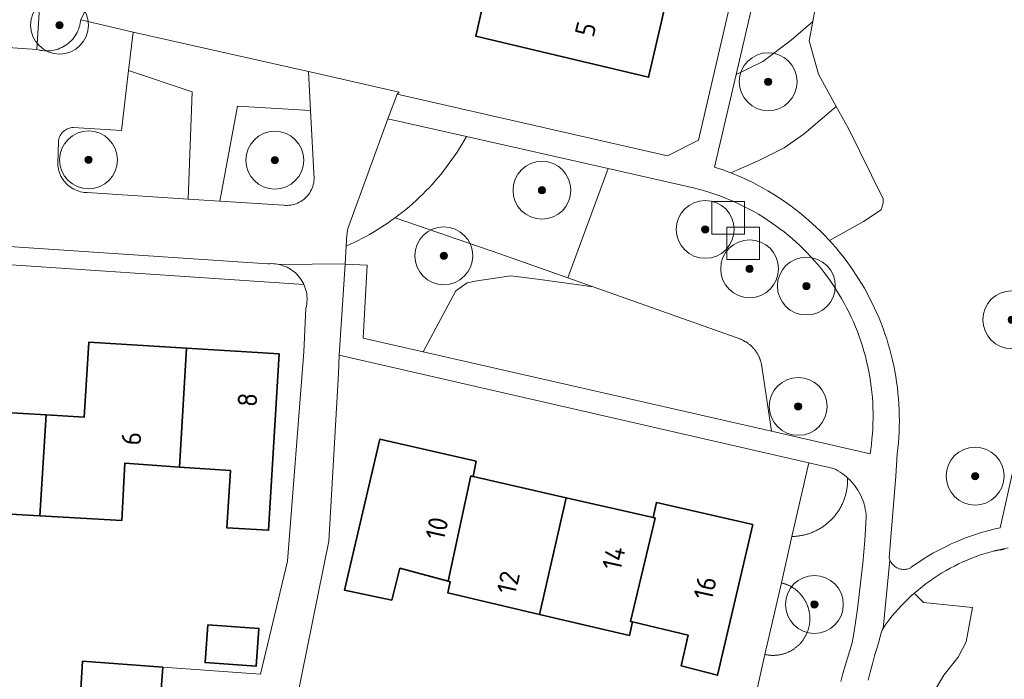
# Model space of a CAD drawing. Extents: x 154222 to 160093, y 456746 to 462495.
# Tile 64 of 254: x 157859 to 157927, y 460712 to 460758. Entities that reach past the tile are written whole.
import ezdxf
from ezdxf.enums import TextEntityAlignment as Align

# ---------------------------------------------------------------- set-up
doc = ezdxf.new("R2010")
doc.units = 0
doc.header["$LTSCALE"] = 0.75
doc.layers.get('0').update_dxf_attribs({"linetype": 'CONTINUOUS'})
for name, color, linetype, lineweight in [('B-XX-GR-BEPLANTING_CULTUUR_HEESTERS-GV', 252, 'CONTINUOUS', 18), ('B-XX-GR-BOOM-S', 252, 'CONTINUOUS', 25), ('B-XX-OG-BEBOUWING-GV', 6, 'CONTINUOUS', 35), ('B-XX-OG-BEBOUWING-T18', 1, 'CONTINUOUS', 18), ('B-XX-OG-TERREIN_CULTUURSCHEIDING-GV', 252, 'CONTINUOUS', 18), ('B-XX-OG-TERREIN_ERF-GV', 252, 'CONTINUOUS', 18), ('B-XX-RI-GWA_RIOOLPUT-S', 252, 'CONTINUOUS', 25), ('B-XX-VH-VERHARDING_BETONSTRAATSTEEN-GV', 252, 'CONTINUOUS', 18), ('B-XX-VH-VERHARDING_STRAATBAKSTEEN-GV', 252, 'CONTINUOUS', 18), ('B-XX-VH-VERHARDING_TEGEL-GV', 252, 'CONTINUOUS', 18)]:
    doc.layers.add(name, color=color, linetype=linetype, lineweight=lineweight)
doc.styles.add('NLCS-ISO-M-T18', font='NLCS-ISO.ttf', dxfattribs={"height": 1.8})

# ---------------------------------------------------------------- blocks, each defined once
blk = doc.blocks.new('SRI-PUT_INSPECTIEPUT_RIOOLPUT-SO')
at = {"color": 0, "linetype": 'ByBlock', "lineweight": 18}
blk.add_lwpolyline([(-1.125, -1.125), (1.125, -1.125), (1.125, 1.125), (-1.125, 1.125)], close=True, dxfattribs=at)
blk = doc.blocks.new('SGR-BOOM_01-SO')
at = {"linetype": 'ByBlock', "lineweight": 18}
h = blk.add_hatch(color=0, dxfattribs=at)
h.dxf.hatch_style = 1
edge = h.paths.add_edge_path()
edge.add_arc((0, 0), 0.25, 0, 360)
at = {"color": 0, "linetype": 'ByBlock', "lineweight": 18}
for radius in [2, 0.25]:
    blk.add_circle((0, 0), radius, dxfattribs=at)

msp = doc.modelspace()

# ---------------------------------------------------------------- linework, layer by layer
at = {"layer": 'B-XX-GR-BEPLANTING_CULTUUR_HEESTERS-GV'}
for points in [[(157912.814, 460764.644), (157911.397, 460766.561), (157908.486, 460754.074), (157910.338, 460754.969), (157912.291, 460756.431), (157913.79, 460757.728), (157914.201, 460760.003), (157914.339, 460760.608), (157913.621, 460762.847)], [(157913.547, 460756.388), (157913.79, 460757.728), (157912.291, 460756.431), (157910.338, 460754.969), (157908.486, 460754.074), (157906.992, 460747.666), (157907.21, 460747.595), (157907.572, 460747.47), (157907.932, 460747.338), (157908.12, 460747.265), (157910.007, 460748.096), (157911.81, 460748.994), (157913.192, 460749.973), (157915.414, 460751.862), (157914.178, 460754.077)], [(157878.931, 460754.269), (157866.808, 460756.993), (157866.497, 460754.35), (157870.901, 460752.872), (157870.624, 460745.453), (157872.801, 460745.311), (157874.041, 460751.865), (157879.076, 460751.566)], [(157916.242, 460750.379), (157915.414, 460751.862), (157913.192, 460749.973), (157911.81, 460748.994), (157910.007, 460748.096), (157908.12, 460747.265), (157908.289, 460747.199), (157908.642, 460747.052), (157908.993, 460746.897), (157909.341, 460746.736), (157909.684, 460746.567), (157910.025, 460746.391), (157910.361, 460746.208), (157910.694, 460746.017), (157911.023, 460745.821), (157911.347, 460745.617), (157911.667, 460745.406), (157911.983, 460745.189), (157912.294, 460744.965), (157912.6, 460744.735), (157912.902, 460744.499), (157913.198, 460744.256), (157913.489, 460744.007), (157913.775, 460743.752), (157914.056, 460743.491), (157914.331, 460743.225), (157914.601, 460742.952), (157914.865, 460742.674), (157914.949, 460742.581), (157917.305, 460743.898), (157918.515, 460744.718), (157918.664, 460745.175), (157918.662, 460745.48)], [(157889.851, 460749.772), (157884.426, 460750.996), (157881.697, 460743.533), (157881.661, 460743.413), (157881.633, 460743.291), (157881.612, 460743.168), (157881.6, 460743.044), (157881.597, 460742.994), (157881.549, 460742.205), (157881.566, 460742.213), (157881.824, 460742.329), (157882.096, 460742.457), (157882.367, 460742.59), (157882.634, 460742.727), (157882.9, 460742.869), (157883.163, 460743.016), (157883.424, 460743.167), (157883.681, 460743.323), (157883.937, 460743.482), (157884.189, 460743.647), (157884.439, 460743.815), (157884.685, 460743.988), (157884.929, 460744.165), (157885.179, 460744.354), (157885.426, 460744.546), (157885.669, 460744.744), (157885.909, 460744.945), (157886.145, 460745.151), (157886.378, 460745.361), (157886.606, 460745.575), (157886.831, 460745.793), (157887.052, 460746.015), (157887.269, 460746.241), (157887.482, 460746.471), (157887.691, 460746.705), (157887.895, 460746.942), (157888.096, 460747.183), (157888.291, 460747.427), (157888.483, 460747.675), (157888.67, 460747.926), (157888.853, 460748.181), (157889.031, 460748.438), (157889.204, 460748.699), (157889.373, 460748.963), (157889.537, 460749.23), (157889.697, 460749.499)], [(157899.644, 460747.562), (157889.851, 460749.772), (157889.697, 460749.499), (157889.537, 460749.23), (157889.373, 460748.963), (157889.204, 460748.699), (157889.031, 460748.438), (157888.853, 460748.181), (157888.67, 460747.926), (157888.483, 460747.675), (157888.291, 460747.427), (157888.096, 460747.183), (157887.895, 460746.942), (157887.691, 460746.705), (157887.482, 460746.471), (157887.269, 460746.241), (157887.052, 460746.015), (157886.831, 460745.793), (157886.606, 460745.575), (157886.378, 460745.361), (157886.145, 460745.151), (157885.909, 460744.945), (157885.669, 460744.744), (157885.426, 460744.546), (157885.179, 460744.354), (157884.929, 460744.165), (157892.242, 460741.648), (157896.859, 460740.008)], [(157905.629, 460746.212), (157899.644, 460747.562), (157896.859, 460740.008), (157898.623, 460739.381), (157908.811, 460735.762), (157908.849, 460735.746), (157908.887, 460735.73), (157908.924, 460735.713), (157908.961, 460735.696), (157908.997, 460735.677), (157909.034, 460735.659), (157909.07, 460735.639), (157909.106, 460735.619), (157909.141, 460735.598), (157909.176, 460735.577), (157909.21, 460735.555), (157909.245, 460735.533), (157909.278, 460735.51), (157909.312, 460735.486), (157909.345, 460735.462), (157909.377, 460735.437), (157909.409, 460735.411), (157909.441, 460735.385), (157909.472, 460735.359), (157909.503, 460735.332), (157909.533, 460735.304), (157909.563, 460735.276), (157909.592, 460735.247), (157909.621, 460735.218), (157909.65, 460735.189), (157909.677, 460735.159), (157909.704, 460735.128), (157909.731, 460735.097), (157909.757, 460735.065), (157909.783, 460735.033), (157909.808, 460735.001), (157909.832, 460734.968), (157909.856, 460734.935), (157909.879, 460734.901), (157909.902, 460734.867), (157909.924, 460734.832), (157909.946, 460734.798), (157909.967, 460734.762), (157909.987, 460734.727), (157910.006, 460734.691), (157910.025, 460734.655), (157910.044, 460734.618), (157910.062, 460734.581), (157910.079, 460734.544), (157910.095, 460734.506), (157910.111, 460734.469), (157910.126, 460734.431), (157910.141, 460734.392), (157910.154, 460734.354), (157910.167, 460734.315), (157910.18, 460734.276), (157910.192, 460734.237), (157910.203, 460734.197), (157910.213, 460734.158), (157910.223, 460734.118), (157910.232, 460734.078), (157910.24, 460734.038), (157910.247, 460733.997), (157910.254, 460733.957), (157910.261, 460733.917), (157910.266, 460733.876), (157910.932, 460729.405), (157917.747, 460727.851), (157917.794, 460728.156), (157917.841, 460728.513), (157917.881, 460728.871), (157917.912, 460729.23), (157917.935, 460729.59), (157917.951, 460729.949), (157917.958, 460730.31), (157917.958, 460730.67), (157917.949, 460731.03), (157917.933, 460731.39), (157917.908, 460731.749), (157917.875, 460732.108), (157917.835, 460732.466), (157917.786, 460732.823), (157917.73, 460733.179), (157917.666, 460733.533), (157917.594, 460733.886), (157917.514, 460734.238), (157917.426, 460734.587), (157917.331, 460734.934), (157917.228, 460735.28), (157917.117, 460735.622), (157916.999, 460735.963), (157916.873, 460736.3), (157916.739, 460736.635), (157916.598, 460736.966), (157916.45, 460737.295), (157916.295, 460737.62), (157916.133, 460737.941), (157915.963, 460738.259), (157915.786, 460738.573), (157915.603, 460738.883), (157915.412, 460739.189), (157915.215, 460739.491), (157915.012, 460739.788), (157914.801, 460740.08), (157914.584, 460740.368), (157914.361, 460740.651), (157914.132, 460740.929), (157913.897, 460741.201), (157913.655, 460741.469), (157913.408, 460741.731), (157913.155, 460741.987), (157912.896, 460742.238), (157912.632, 460742.483), (157912.362, 460742.722), (157912.087, 460742.954), (157911.808, 460743.181), (157911.523, 460743.402), (157911.233, 460743.616), (157910.938, 460743.823), (157910.64, 460744.025), (157910.336, 460744.219), (157910.029, 460744.406), (157909.717, 460744.587), (157909.402, 460744.761), (157909.082, 460744.927), (157908.759, 460745.087), (157908.433, 460745.239), (157908.103, 460745.384), (157907.77, 460745.522), (157907.434, 460745.652), (157907.095, 460745.775), (157906.754, 460745.89), (157906.41, 460745.998), (157906.064, 460746.098), (157905.716, 460746.19)], [(157892.242, 460741.648), (157884.929, 460744.165), (157884.685, 460743.988), (157884.439, 460743.815), (157884.189, 460743.647), (157883.937, 460743.482), (157883.681, 460743.323), (157883.424, 460743.167), (157883.163, 460743.016), (157882.9, 460742.869), (157882.634, 460742.727), (157882.367, 460742.59), (157882.096, 460742.457), (157881.824, 460742.329), (157881.566, 460742.213), (157881.549, 460742.205), (157881.474, 460740.975), (157881.473, 460740.964), (157882.985, 460740.893), (157882.714, 460735.838), (157886.872, 460734.89), (157889.113, 460739.111), (157889.896, 460739.663), (157890.605, 460739.806), (157892.921, 460740.143), (157894.765, 460739.911), (157898.623, 460739.381), (157896.859, 460740.008)], [(157915.226, 460726.827), (157913.519, 460727.218), (157912.354, 460722.132), (157912.422, 460722.134), (157912.491, 460722.137), (157912.559, 460722.141), (157912.627, 460722.146), (157912.695, 460722.153), (157912.763, 460722.161), (157912.831, 460722.17), (157912.898, 460722.18), (157912.966, 460722.191), (157913.033, 460722.203), (157913.1, 460722.217), (157913.167, 460722.232), (157913.233, 460722.248), (157913.299, 460722.265), (157913.365, 460722.283), (157913.431, 460722.302), (157913.496, 460722.323), (157913.561, 460722.345), (157913.625, 460722.368), (157913.689, 460722.391), (157913.753, 460722.417), (157913.816, 460722.443), (157913.879, 460722.47), (157913.941, 460722.498), (157914.003, 460722.528), (157914.064, 460722.558), (157914.124, 460722.59), (157914.184, 460722.623), (157914.244, 460722.656), (157914.303, 460722.691), (157914.361, 460722.727), (157914.419, 460722.763), (157914.476, 460722.801), (157914.532, 460722.84), (157914.587, 460722.88), (157914.642, 460722.92), (157914.697, 460722.962), (157914.75, 460723.005), (157914.803, 460723.048), (157914.855, 460723.093), (157914.906, 460723.138), (157914.956, 460723.184), (157915.006, 460723.231), (157915.055, 460723.279), (157915.102, 460723.328), (157915.15, 460723.377), (157915.196, 460723.428), (157915.241, 460723.479), (157915.285, 460723.531), (157915.329, 460723.584), (157915.371, 460723.637), (157915.413, 460723.692), (157915.453, 460723.747), (157915.493, 460723.802), (157915.532, 460723.859), (157915.569, 460723.916), (157915.606, 460723.973), (157915.642, 460724.032), (157915.676, 460724.091), (157915.71, 460724.15), (157915.742, 460724.21), (157915.774, 460724.271), (157915.804, 460724.332), (157915.834, 460724.394), (157915.862, 460724.456), (157915.889, 460724.519), (157915.915, 460724.582), (157915.94, 460724.646), (157915.964, 460724.71), (157915.987, 460724.774), (157916.009, 460724.839), (157916.029, 460724.904), (157916.048, 460724.97), (157916.067, 460725.036), (157916.084, 460725.102), (157916.1, 460725.168), (157916.114, 460725.235), (157916.128, 460725.302), (157916.14, 460725.369), (157916.151, 460725.437), (157916.161, 460725.504), (157916.17, 460725.572), (157916.178, 460725.64), (157916.184, 460725.708), (157916.19, 460725.776), (157916.194, 460725.844), (157916.196, 460725.913), (157916.198, 460725.981), (157916.199, 460726.049), (157916.198, 460726.118), (157916.196, 460726.185), (157916.111, 460726.26), (157915.973, 460726.372), (157915.831, 460726.477), (157915.684, 460726.576), (157915.533, 460726.668), (157915.378, 460726.753)], [(157911.662, 460718.916), (157911.619, 460718.926), (157910.486, 460713.978), (157910.529, 460713.968), (157910.573, 460713.96), (157910.616, 460713.952), (157910.66, 460713.944), (157910.704, 460713.938), (157910.748, 460713.932), (157910.792, 460713.927), (157910.836, 460713.923), (157910.88, 460713.92), (157910.924, 460713.917), (157910.968, 460713.915), (157911.013, 460713.914), (157911.057, 460713.914), (157911.101, 460713.915), (157911.146, 460713.916), (157911.19, 460713.918), (157911.234, 460713.92), (157911.278, 460713.924), (157911.322, 460713.928), (157911.366, 460713.933), (157911.41, 460713.939), (157911.454, 460713.946), (157911.498, 460713.953), (157911.541, 460713.962), (157911.585, 460713.97), (157911.628, 460713.98), (157911.671, 460713.99), (157911.714, 460714.002), (157911.756, 460714.014), (157911.799, 460714.026), (157911.841, 460714.04), (157911.883, 460714.054), (157911.925, 460714.069), (157911.966, 460714.084), (157912.008, 460714.1), (157912.048, 460714.117), (157912.089, 460714.135), (157912.129, 460714.154), (157912.169, 460714.173), (157912.209, 460714.193), (157912.248, 460714.213), (157912.287, 460714.234), (157912.326, 460714.256), (157912.364, 460714.279), (157912.401, 460714.302), (157912.439, 460714.326), (157912.476, 460714.35), (157912.512, 460714.376), (157912.548, 460714.401), (157912.584, 460714.428), (157912.619, 460714.455), (157912.653, 460714.483), (157912.688, 460714.511), (157912.721, 460714.54), (157912.754, 460714.569), (157912.787, 460714.599), (157912.819, 460714.63), (157912.85, 460714.661), (157912.881, 460714.692), (157912.912, 460714.724), (157912.942, 460714.757), (157912.971, 460714.79), (157913, 460714.824), (157913.028, 460714.858), (157913.055, 460714.893), (157913.082, 460714.928), (157913.109, 460714.964), (157913.134, 460715), (157913.159, 460715.036), (157913.184, 460715.073), (157913.207, 460715.111), (157913.23, 460715.149), (157913.253, 460715.187), (157913.275, 460715.225), (157913.296, 460715.264), (157913.316, 460715.304), (157913.336, 460715.343), (157913.355, 460715.383), (157913.373, 460715.424), (157913.391, 460715.464), (157913.407, 460715.506), (157913.424, 460715.547), (157913.439, 460715.588), (157913.454, 460715.63), (157913.468, 460715.672), (157913.481, 460715.714), (157913.494, 460715.757), (157913.505, 460715.799), (157913.516, 460715.842), (157913.527, 460715.885), (157913.536, 460715.929), (157913.545, 460715.972), (157913.553, 460716.016), (157913.56, 460716.06), (157913.567, 460716.103), (157913.572, 460716.147), (157913.577, 460716.191), (157913.581, 460716.235), (157913.585, 460716.28), (157913.587, 460716.324), (157913.589, 460716.368), (157913.59, 460716.412), (157913.591, 460716.457), (157913.59, 460716.501), (157913.589, 460716.545), (157913.587, 460716.589), (157913.584, 460716.634), (157913.58, 460716.678), (157913.576, 460716.722), (157913.571, 460716.766), (157913.565, 460716.81), (157913.559, 460716.854), (157913.551, 460716.897), (157913.543, 460716.941), (157913.534, 460716.984), (157913.525, 460717.027), (157913.514, 460717.07), (157913.503, 460717.113), (157913.491, 460717.156), (157913.478, 460717.198), (157913.465, 460717.241), (157913.451, 460717.283), (157913.436, 460717.324), (157913.42, 460717.366), (157913.404, 460717.407), (157913.387, 460717.448), (157913.369, 460717.488), (157913.351, 460717.529), (157913.332, 460717.569), (157913.312, 460717.608), (157913.291, 460717.648), (157913.27, 460717.687), (157913.248, 460717.725), (157913.226, 460717.763), (157913.203, 460717.801), (157913.179, 460717.838), (157913.154, 460717.875), (157913.129, 460717.911), (157913.103, 460717.948), (157913.077, 460717.983), (157913.05, 460718.018), (157913.022, 460718.053), (157912.994, 460718.087), (157912.965, 460718.121), (157912.936, 460718.154), (157912.906, 460718.186), (157912.875, 460718.218), (157912.844, 460718.25), (157912.812, 460718.281), (157912.78, 460718.311), (157912.747, 460718.341), (157912.714, 460718.37), (157912.681, 460718.399), (157912.646, 460718.427), (157912.611, 460718.455), (157912.576, 460718.482), (157912.541, 460718.508), (157912.505, 460718.534), (157912.468, 460718.559), (157912.431, 460718.583), (157912.394, 460718.607), (157912.356, 460718.63), (157912.318, 460718.652), (157912.279, 460718.674), (157912.24, 460718.695), (157912.201, 460718.716), (157912.161, 460718.735), (157912.121, 460718.754), (157912.081, 460718.773), (157912.04, 460718.79), (157911.999, 460718.807), (157911.958, 460718.823), (157911.916, 460718.839), (157911.874, 460718.853), (157911.832, 460718.867), (157911.79, 460718.881), (157911.748, 460718.893), (157911.705, 460718.905)]]:
    msp.add_lwpolyline(points, close=True, dxfattribs=at)
for points in [[(157860.456, 460760.538), (157860.152, 460755.801), (157860.284, 460755.764), (157860.418, 460755.734), (157860.553, 460755.713), (157860.689, 460755.699), (157860.826, 460755.693), (157860.963, 460755.696), (157861.1, 460755.706), (157861.236, 460755.724), (157861.37, 460755.751), (157861.503, 460755.784), (157861.633, 460755.826), (157861.761, 460755.875), (157861.886, 460755.932), (157862.007, 460755.996), (157862.124, 460756.066), (157862.238, 460756.144), (157862.346, 460756.228), (157862.449, 460756.318), (157862.547, 460756.414), (157862.639, 460756.515), (157862.725, 460756.622), (157862.804, 460756.734), (157862.877, 460756.85), (157862.943, 460756.97), (157863.002, 460757.093), (157863.054, 460757.22), (157863.098, 460757.35), (157863.134, 460757.482), (157863.163, 460757.616), (157863.184, 460757.751), (157863.193, 460757.84), (157864.316, 460760.124)], [(157915.732, 460712.12), (157915.874, 460712.659), (157916.023, 460713.195), (157916.18, 460713.729), (157916.345, 460714.262), (157916.517, 460714.791), (157916.644, 460715.572), (157916.764, 460716.354), (157916.875, 460717.138), (157916.979, 460717.922), (157917.075, 460718.708), (157917.162, 460719.495), (157917.242, 460720.282), (157917.314, 460721.07), (157917.378, 460721.859), (157917.434, 460722.648), (157917.481, 460723.438), (157917.484, 460723.484), (157917.471, 460723.66), (157917.449, 460723.836), (157917.42, 460724.01), (157917.383, 460724.183), (157917.339, 460724.355), (157917.286, 460724.524), (157917.226, 460724.69), (157917.159, 460724.854), (157917.084, 460725.014), (157917.002, 460725.171), (157916.913, 460725.323), (157916.817, 460725.472), (157916.714, 460725.616), (157916.606, 460725.756), (157916.49, 460725.89), (157916.369, 460726.019), (157916.243, 460726.143), (157916.196, 460726.185), (157916.198, 460726.118), (157916.199, 460726.049), (157916.198, 460725.981), (157916.196, 460725.913), (157916.194, 460725.844), (157916.19, 460725.776), (157916.184, 460725.708), (157916.178, 460725.64), (157916.17, 460725.572), (157916.161, 460725.504), (157916.151, 460725.437), (157916.14, 460725.369), (157916.128, 460725.302), (157916.114, 460725.235), (157916.1, 460725.168), (157916.084, 460725.102), (157916.067, 460725.036), (157916.048, 460724.97), (157916.029, 460724.904), (157916.009, 460724.839), (157915.987, 460724.774), (157915.964, 460724.71), (157915.94, 460724.646), (157915.915, 460724.582), (157915.889, 460724.519), (157915.862, 460724.456), (157915.834, 460724.394), (157915.804, 460724.332), (157915.774, 460724.271), (157915.742, 460724.21), (157915.71, 460724.15), (157915.676, 460724.091), (157915.642, 460724.032), (157915.606, 460723.973), (157915.569, 460723.916), (157915.532, 460723.859), (157915.493, 460723.802), (157915.453, 460723.747), (157915.413, 460723.692), (157915.371, 460723.637), (157915.329, 460723.584), (157915.285, 460723.531), (157915.241, 460723.479), (157915.196, 460723.428), (157915.15, 460723.377), (157915.102, 460723.328), (157915.055, 460723.279), (157915.006, 460723.231), (157914.956, 460723.184), (157914.906, 460723.138), (157914.855, 460723.093), (157914.803, 460723.048), (157914.75, 460723.005), (157914.697, 460722.962), (157914.642, 460722.92), (157914.587, 460722.88), (157914.532, 460722.84), (157914.476, 460722.801), (157914.419, 460722.763), (157914.361, 460722.727), (157914.303, 460722.691), (157914.244, 460722.656), (157914.184, 460722.623), (157914.124, 460722.59), (157914.064, 460722.558), (157914.003, 460722.528), (157913.941, 460722.498), (157913.879, 460722.47), (157913.816, 460722.443), (157913.753, 460722.417), (157913.689, 460722.391), (157913.625, 460722.368), (157913.561, 460722.345), (157913.496, 460722.323), (157913.431, 460722.302), (157913.365, 460722.283), (157913.299, 460722.265), (157913.233, 460722.248), (157913.167, 460722.232), (157913.1, 460722.217), (157913.033, 460722.203), (157912.966, 460722.191), (157912.898, 460722.18), (157912.831, 460722.17), (157912.763, 460722.161), (157912.695, 460722.153), (157912.627, 460722.146), (157912.559, 460722.141), (157912.491, 460722.137), (157912.422, 460722.134), (157912.354, 460722.132), (157911.619, 460718.926), (157911.662, 460718.916), (157911.705, 460718.905), (157911.748, 460718.893), (157911.79, 460718.881), (157911.832, 460718.867), (157911.874, 460718.853), (157911.916, 460718.839), (157911.958, 460718.823), (157911.999, 460718.807), (157912.04, 460718.79), (157912.081, 460718.773), (157912.121, 460718.754), (157912.161, 460718.735), (157912.201, 460718.716), (157912.24, 460718.695), (157912.279, 460718.674), (157912.318, 460718.652), (157912.356, 460718.63), (157912.394, 460718.607), (157912.431, 460718.583), (157912.468, 460718.559), (157912.505, 460718.534), (157912.541, 460718.508), (157912.576, 460718.482), (157912.611, 460718.455), (157912.646, 460718.427), (157912.681, 460718.399), (157912.714, 460718.37), (157912.747, 460718.341), (157912.78, 460718.311), (157912.812, 460718.281), (157912.844, 460718.25), (157912.875, 460718.218), (157912.906, 460718.186), (157912.936, 460718.154), (157912.965, 460718.121), (157912.994, 460718.087), (157913.022, 460718.053), (157913.05, 460718.018), (157913.077, 460717.983), (157913.103, 460717.948), (157913.129, 460717.911), (157913.154, 460717.875), (157913.179, 460717.838), (157913.203, 460717.801), (157913.226, 460717.763), (157913.248, 460717.725), (157913.27, 460717.687), (157913.291, 460717.648), (157913.312, 460717.608), (157913.332, 460717.569), (157913.351, 460717.529), (157913.369, 460717.488), (157913.387, 460717.448), (157913.404, 460717.407), (157913.42, 460717.366), (157913.436, 460717.324), (157913.451, 460717.283), (157913.465, 460717.241), (157913.478, 460717.198), (157913.491, 460717.156), (157913.503, 460717.113), (157913.514, 460717.07), (157913.525, 460717.027), (157913.534, 460716.984), (157913.543, 460716.941), (157913.551, 460716.897), (157913.559, 460716.854), (157913.565, 460716.81), (157913.571, 460716.766), (157913.576, 460716.722), (157913.58, 460716.678), (157913.584, 460716.634), (157913.587, 460716.589), (157913.589, 460716.545), (157913.59, 460716.501), (157913.591, 460716.457), (157913.59, 460716.412), (157913.589, 460716.368), (157913.587, 460716.324), (157913.585, 460716.28), (157913.581, 460716.235), (157913.577, 460716.191), (157913.572, 460716.147), (157913.567, 460716.103), (157913.56, 460716.06), (157913.553, 460716.016), (157913.545, 460715.972), (157913.536, 460715.929), (157913.527, 460715.885), (157913.516, 460715.842), (157913.505, 460715.799), (157913.494, 460715.757), (157913.481, 460715.714), (157913.468, 460715.672), (157913.454, 460715.63), (157913.439, 460715.588), (157913.424, 460715.547), (157913.407, 460715.506), (157913.391, 460715.464), (157913.373, 460715.424), (157913.355, 460715.383), (157913.336, 460715.343), (157913.316, 460715.304), (157913.296, 460715.264), (157913.275, 460715.225), (157913.253, 460715.187), (157913.23, 460715.149), (157913.207, 460715.111), (157913.184, 460715.073), (157913.159, 460715.036), (157913.134, 460715), (157913.109, 460714.964), (157913.082, 460714.928), (157913.055, 460714.893), (157913.028, 460714.858), (157913, 460714.824), (157912.971, 460714.79), (157912.942, 460714.757), (157912.912, 460714.724), (157912.881, 460714.692), (157912.85, 460714.661), (157912.819, 460714.63), (157912.787, 460714.599), (157912.754, 460714.569), (157912.721, 460714.54), (157912.688, 460714.511), (157912.653, 460714.483), (157912.619, 460714.455), (157912.584, 460714.428), (157912.548, 460714.401), (157912.512, 460714.376), (157912.476, 460714.35), (157912.439, 460714.326), (157912.401, 460714.302), (157912.364, 460714.279), (157912.326, 460714.256), (157912.287, 460714.234), (157912.248, 460714.213), (157912.209, 460714.193), (157912.169, 460714.173), (157912.129, 460714.154), (157912.089, 460714.135), (157912.048, 460714.117), (157912.008, 460714.1), (157911.966, 460714.084), (157911.925, 460714.069), (157911.883, 460714.054), (157911.841, 460714.04), (157911.799, 460714.026), (157911.756, 460714.014), (157911.714, 460714.002), (157911.671, 460713.99), (157911.628, 460713.98), (157911.585, 460713.97), (157911.541, 460713.962), (157911.498, 460713.953), (157911.454, 460713.946), (157911.41, 460713.939), (157911.366, 460713.933), (157911.322, 460713.928), (157911.278, 460713.924), (157911.234, 460713.92), (157911.19, 460713.918), (157911.146, 460713.916), (157911.101, 460713.915), (157911.057, 460713.914), (157911.013, 460713.914), (157910.968, 460713.915), (157910.924, 460713.917), (157910.88, 460713.92), (157910.836, 460713.923), (157910.792, 460713.927), (157910.748, 460713.932), (157910.704, 460713.938), (157910.66, 460713.944), (157910.616, 460713.952), (157910.573, 460713.96), (157910.529, 460713.968), (157910.486, 460713.978), (157909.915, 460711.486)], [(157927.042, 460721.25), (157926.846, 460721.22), (157926.65, 460721.186), (157926.454, 460721.149), (157926.26, 460721.108), (157926.129, 460721.078), (157926.019, 460721.049), (157925.705, 460720.955), (157925.392, 460720.855), (157925.083, 460720.746), (157924.776, 460720.63), (157924.472, 460720.507), (157924.171, 460720.376), (157923.873, 460720.238), (157923.579, 460720.092), (157923.288, 460719.94), (157923.002, 460719.78), (157922.719, 460719.614), (157922.44, 460719.441), (157922.166, 460719.261), (157921.896, 460719.074), (157921.631, 460718.881), (157921.37, 460718.681), (157921.115, 460718.475), (157920.864, 460718.263), (157920.802, 460718.208), (157921.438, 460717.565), (157924.825, 460717.217), (157924.382, 460714.86), (157923.833, 460713.784), (157922.856, 460712.54), (157921.79, 460710.755)]]:
    msp.add_lwpolyline(points, dxfattribs=at)
at = {"layer": 'B-XX-OG-BEBOUWING-GV'}
for points in [[(157893.474, 460762.769), (157891.972, 460763.11), (157891.142, 460759.587), (157890.5, 460756.712), (157902.438, 460753.872), (157903.942, 460760.337)], [(157857.919, 460736.032), (157851.56, 460736.447), (157850.99, 460728.055), (157854.54, 460727.811), (157854.283, 460723.911), (157860.372, 460723.563), (157860.815, 460730.535), (157857.625, 460730.732)], [(157870.5, 460735.159), (157863.766, 460735.573), (157863.424, 460730.373), (157860.815, 460730.535), (157860.372, 460723.563), (157866.035, 460723.24), (157866.243, 460727.191), (157870.019, 460726.933)], [(157876.917, 460734.764), (157870.5, 460735.159), (157870.019, 460726.933), (157873.541, 460726.692), (157873.284, 460722.742), (157876.184, 460722.563)], [(157890.537, 460727.331), (157883.868, 460728.865), (157881.418, 460718.428), (157884.691, 460717.732), (157885.254, 460719.937), (157888.583, 460719.039), (157890.161, 460726.317), (157890.308, 460726.285)], [(157890.308, 460726.285), (157890.161, 460726.317), (157888.583, 460719.039), (157888.737, 460718.997), (157888.579, 460718.233), (157894.896, 460716.75), (157896.751, 460724.813)], [(157902.752, 460723.442), (157896.751, 460724.813), (157894.896, 460716.75), (157901.119, 460715.289), (157901.338, 460716.224), (157901.192, 460716.258), (157902.899, 460723.41)], [(157909.65, 460722.954), (157902.981, 460724.488), (157902.752, 460723.442), (157902.899, 460723.41), (157901.192, 460716.258), (157901.338, 460716.224), (157905.173, 460715.302), (157904.697, 460713.186), (157907.214, 460712.538)], [(157871.973, 460716.031), (157871.79, 460713.421), (157875.322, 460713.173), (157875.505, 460715.783)], [(157868.864, 460713.096), (157863.309, 460713.511), (157863.124, 460710.421), (157868.635, 460710.023)]]:
    msp.add_lwpolyline(points, close=True, dxfattribs=at)
at = {"layer": 'B-XX-OG-TERREIN_CULTUURSCHEIDING-GV'}
for points in [[(157914.201, 460760.003), (157913.79, 460757.728), (157913.547, 460756.388), (157914.178, 460754.077), (157915.414, 460751.862), (157916.242, 460750.379), (157918.662, 460745.48), (157918.664, 460745.175), (157918.515, 460744.718), (157917.305, 460743.898), (157914.949, 460742.581), (157915.122, 460742.391), (157915.374, 460742.102), (157915.62, 460741.808), (157915.86, 460741.51), (157916.093, 460741.206), (157916.321, 460740.897), (157916.541, 460740.584), (157916.755, 460740.266), (157916.962, 460739.943), (157917.163, 460739.617), (157917.356, 460739.286), (157917.543, 460738.952), (157917.722, 460738.613), (157917.895, 460738.271), (157918.06, 460737.925), (157918.218, 460737.576), (157918.369, 460737.224), (157918.512, 460736.869), (157918.648, 460736.511), (157918.777, 460736.15), (157918.898, 460735.786), (157919.011, 460735.42), (157919.117, 460735.052), (157919.214, 460734.681), (157919.304, 460734.309), (157919.387, 460733.935), (157919.461, 460733.559), (157919.528, 460733.181), (157919.587, 460732.803), (157919.637, 460732.423), (157919.68, 460732.042), (157919.715, 460731.661), (157919.742, 460731.278), (157919.761, 460730.896), (157919.772, 460730.513), (157919.775, 460730.13), (157919.77, 460729.747), (157919.757, 460729.363), (157919.736, 460728.981), (157919.707, 460728.599), (157919.67, 460728.218), (157919.625, 460727.837), (157919.521, 460726.301), (157919.419, 460724.892), (157919.309, 460723.483), (157919.191, 460722.075), (157919.065, 460720.668), (157919.089, 460720.58), (157919.12, 460720.494), (157919.159, 460720.412), (157919.205, 460720.333), (157919.258, 460720.259), (157919.317, 460720.189), (157919.382, 460720.125), (157919.453, 460720.067), (157919.528, 460720.015), (157919.607, 460719.97), (157919.69, 460719.932), (157919.776, 460719.902), (157919.864, 460719.879), (157919.954, 460719.864), (157920.045, 460719.856), (157920.137, 460719.857), (157920.227, 460719.866), (157920.317, 460719.883), (157920.405, 460719.908), (157920.49, 460719.94), (157920.568, 460719.977), (157920.602, 460720.002), (157920.893, 460720.209), (157921.188, 460720.41), (157921.487, 460720.604), (157921.791, 460720.791), (157922.098, 460720.971), (157922.41, 460721.144), (157922.725, 460721.31), (157923.045, 460721.47), (157923.367, 460721.622), (157923.693, 460721.766), (157924.022, 460721.903), (157924.354, 460722.033), (157924.689, 460722.156), (157925.027, 460722.271), (157925.367, 460722.378), (157925.709, 460722.478), (157926.054, 460722.569), (157926.401, 460722.654), (157926.749, 460722.73), (157931.975, 460746.137)], [(157921.79, 460710.755), (157922.856, 460712.54), (157923.833, 460713.784), (157924.382, 460714.86), (157924.825, 460717.217), (157921.438, 460717.565), (157920.802, 460718.208), (157920.619, 460718.045), (157920.38, 460717.821), (157920.145, 460717.591), (157919.917, 460717.356), (157919.694, 460717.115), (157919.477, 460716.869), (157919.266, 460716.617), (157919.062, 460716.361), (157918.863, 460716.099), (157918.801, 460716.014), (157918.727, 460715.899), (157918.659, 460715.781), (157918.598, 460715.658), (157918.545, 460715.532), (157918.499, 460715.404), (157918.461, 460715.273), (157918.431, 460715.139), (157918.408, 460715.004), (157918.234, 460714.448), (157918.068, 460713.889), (157917.909, 460713.328), (157917.758, 460712.765), (157917.615, 460712.199)]]:
    msp.add_lwpolyline(points, dxfattribs=at)
for points in [[(157870.901, 460752.872), (157866.497, 460754.35), (157866.007, 460750.191), (157862.683, 460750.402), (157862.591, 460750.395), (157862.499, 460750.38), (157862.409, 460750.357), (157862.322, 460750.327), (157862.237, 460750.289), (157862.156, 460750.244), (157862.079, 460750.192), (157862.007, 460750.134), (157861.94, 460750.07), (157861.88, 460750), (157861.825, 460749.925), (157861.777, 460749.846), (157861.736, 460749.763), (157861.702, 460749.677), (157861.676, 460749.588), (157861.657, 460749.497), (157861.648, 460749.423), (157861.612, 460747.911), (157861.619, 460747.783), (157861.635, 460747.655), (157861.658, 460747.529), (157861.689, 460747.405), (157861.728, 460747.282), (157861.774, 460747.163), (157861.828, 460747.046), (157861.889, 460746.933), (157861.956, 460746.824), (157862.031, 460746.72), (157862.111, 460746.62), (157862.198, 460746.526), (157862.291, 460746.437), (157862.389, 460746.354), (157862.492, 460746.277), (157862.599, 460746.207), (157862.711, 460746.144), (157862.826, 460746.088), (157862.945, 460746.039), (157863.066, 460745.997), (157863.19, 460745.964), (157863.315, 460745.938), (157863.442, 460745.92), (157863.57, 460745.909), (157863.651, 460745.907), (157870.624, 460745.453)], [(157879.076, 460751.566), (157874.041, 460751.865), (157872.801, 460745.311), (157877.216, 460745.024), (157877.34, 460745.015), (157877.464, 460745.015), (157877.587, 460745.022), (157877.71, 460745.037), (157877.832, 460745.06), (157877.952, 460745.091), (157878.07, 460745.13), (157878.185, 460745.176), (157878.296, 460745.23), (157878.405, 460745.29), (157878.508, 460745.358), (157878.608, 460745.432), (157878.702, 460745.512), (157878.791, 460745.598), (157878.874, 460745.69), (157878.952, 460745.787), (157879.023, 460745.889), (157879.087, 460745.995), (157879.144, 460746.105), (157879.194, 460746.218), (157879.236, 460746.334), (157879.271, 460746.453), (157879.298, 460746.574), (157879.317, 460746.697), (157879.329, 460746.82), (157879.33, 460746.847)], [(157894.765, 460739.911), (157892.921, 460740.143), (157890.605, 460739.806), (157889.896, 460739.663), (157889.113, 460739.111), (157886.872, 460734.89), (157910.932, 460729.405), (157910.266, 460733.876), (157910.261, 460733.917), (157910.254, 460733.957), (157910.247, 460733.997), (157910.24, 460734.038), (157910.232, 460734.078), (157910.223, 460734.118), (157910.213, 460734.158), (157910.203, 460734.197), (157910.192, 460734.237), (157910.18, 460734.276), (157910.167, 460734.315), (157910.154, 460734.354), (157910.141, 460734.392), (157910.126, 460734.431), (157910.111, 460734.469), (157910.095, 460734.506), (157910.079, 460734.544), (157910.062, 460734.581), (157910.044, 460734.618), (157910.025, 460734.655), (157910.006, 460734.691), (157909.987, 460734.727), (157909.967, 460734.762), (157909.946, 460734.798), (157909.924, 460734.832), (157909.902, 460734.867), (157909.879, 460734.901), (157909.856, 460734.935), (157909.832, 460734.968), (157909.808, 460735.001), (157909.783, 460735.033), (157909.757, 460735.065), (157909.731, 460735.097), (157909.704, 460735.128), (157909.677, 460735.159), (157909.65, 460735.189), (157909.621, 460735.218), (157909.592, 460735.247), (157909.563, 460735.276), (157909.533, 460735.304), (157909.503, 460735.332), (157909.472, 460735.359), (157909.441, 460735.385), (157909.409, 460735.411), (157909.377, 460735.437), (157909.345, 460735.462), (157909.312, 460735.486), (157909.278, 460735.51), (157909.245, 460735.533), (157909.21, 460735.555), (157909.176, 460735.577), (157909.141, 460735.598), (157909.106, 460735.619), (157909.07, 460735.639), (157909.034, 460735.659), (157908.997, 460735.677), (157908.961, 460735.696), (157908.924, 460735.713), (157908.887, 460735.73), (157908.849, 460735.746), (157908.811, 460735.762), (157898.623, 460739.381)]]:
    msp.add_lwpolyline(points, close=True, dxfattribs=at)
at = {"layer": 'B-XX-OG-TERREIN_ERF-GV'}
for points in [[(157864.316, 460760.124), (157863.193, 460757.84), (157866.808, 460756.993), (157878.931, 460754.269), (157885.203, 460752.841), (157885.065, 460752.701), (157903.751, 460748.434), (157905.886, 460749.53), (157914.17, 460785.132)], [(157863.124, 460710.421), (157863.309, 460713.511), (157868.864, 460713.096), (157875.624, 460712.622), (157877.478, 460720.424), (157878.621, 460734.894), (157878.763, 460737.919), (157878.794, 460738.056), (157878.817, 460738.194), (157878.832, 460738.334), (157878.839, 460738.474), (157878.838, 460738.614), (157878.83, 460738.754), (157878.813, 460738.894), (157878.788, 460739.032), (157878.755, 460739.168), (157878.715, 460739.302), (157878.667, 460739.434), (157878.617, 460739.552), (157840.205, 460742.133)], [(157909.915, 460711.486), (157910.486, 460713.978), (157911.619, 460718.926), (157912.354, 460722.132), (157913.519, 460727.218), (157881.064, 460734.654), (157881.022, 460733.398), (157880.339, 460721.806), (157878.075, 460710.649)], [(157927.298, 460721.344), (157926.975, 460721.282), (157926.655, 460721.212), (157926.336, 460721.134), (157926.129, 460721.078), (157926.26, 460721.108), (157926.454, 460721.149), (157926.65, 460721.186), (157926.846, 460721.22), (157927.042, 460721.25)]]:
    msp.add_lwpolyline(points, dxfattribs=at)
for points in [[(157905.423, 460766.705), (157905.301, 460766.181), (157906.275, 460765.955), (157904.916, 460760.111), (157903.942, 460760.337), (157902.438, 460753.872), (157890.5, 460756.712), (157891.142, 460759.587), (157891.972, 460763.11), (157893.474, 460762.769), (157894.295, 460766.252), (157892.788, 460766.573), (157893.435, 460769.548)], [(157851.56, 460736.447), (157857.919, 460736.032), (157857.625, 460730.732), (157860.815, 460730.535), (157863.424, 460730.373), (157863.766, 460735.573), (157870.5, 460735.159), (157876.917, 460734.764), (157876.184, 460722.563), (157873.284, 460722.742), (157873.541, 460726.692), (157870.019, 460726.933), (157866.243, 460727.191), (157866.035, 460723.24), (157860.372, 460723.563), (157854.283, 460723.911), (157854.54, 460727.811), (157850.99, 460728.055), (157850.82, 460725.562), (157840.067, 460726.265), (157840.577, 460734.068), (157844.611, 460733.805), (157844.77, 460736.891)], [(157890.537, 460727.331), (157890.308, 460726.285), (157896.751, 460724.813), (157902.752, 460723.442), (157902.981, 460724.488), (157909.65, 460722.954), (157907.214, 460712.538), (157904.697, 460713.186), (157905.173, 460715.302), (157901.338, 460716.224), (157901.119, 460715.289), (157894.896, 460716.75), (157888.579, 460718.233), (157888.737, 460718.997), (157888.583, 460719.039), (157885.254, 460719.937), (157884.691, 460717.732), (157881.418, 460718.428), (157883.868, 460728.865)], [(157871.973, 460716.031), (157875.505, 460715.783), (157875.322, 460713.173), (157871.79, 460713.421)]]:
    msp.add_lwpolyline(points, close=True, dxfattribs=at)
at = {"layer": 'B-XX-VH-VERHARDING_BETONSTRAATSTEEN-GV'}
msp.add_lwpolyline([(157878.075, 460710.649), (157880.339, 460721.806), (157881.022, 460733.398), (157881.064, 460734.654), (157881.473, 460740.964), (157881.474, 460740.975), (157876.917, 460740.931), (157876.928, 460740.929), (157877.064, 460740.893), (157877.197, 460740.85), (157877.328, 460740.8), (157877.456, 460740.742), (157877.58, 460740.677), (157877.701, 460740.605), (157877.817, 460740.527), (157877.928, 460740.441), (157878.035, 460740.35), (157878.136, 460740.253), (157878.231, 460740.15), (157878.321, 460740.041), (157878.403, 460739.928), (157878.48, 460739.811), (157878.55, 460739.689), (157878.612, 460739.563), (157878.617, 460739.552), (157878.667, 460739.434), (157878.715, 460739.302), (157878.755, 460739.168), (157878.788, 460739.032), (157878.813, 460738.894), (157878.83, 460738.754), (157878.838, 460738.614), (157878.839, 460738.474), (157878.832, 460738.334), (157878.817, 460738.194), (157878.794, 460738.056), (157878.763, 460737.919), (157878.621, 460734.894), (157877.478, 460720.424), (157875.624, 460712.622), (157868.864, 460713.096), (157868.635, 460710.023)], dxfattribs=at)
at = {"layer": 'B-XX-VH-VERHARDING_STRAATBAKSTEEN-GV'}
msp.add_lwpolyline([(157860.456, 460760.538), (157843.442, 460761.715), (157843.426, 460761.436), (157843.172, 460756.968), (157860.152, 460755.801)], close=True, dxfattribs=at)
msp.add_lwpolyline([(157856.497, 460742.281), (157876.13, 460740.978), (157876.231, 460740.986), (157876.371, 460740.991), (157876.511, 460740.987), (157876.651, 460740.975), (157876.79, 460740.956), (157876.917, 460740.931), (157881.474, 460740.975), (157881.549, 460742.205), (157881.597, 460742.994), (157881.6, 460743.044), (157881.612, 460743.168), (157881.633, 460743.291), (157881.661, 460743.413), (157881.697, 460743.533), (157884.426, 460750.996), (157885.065, 460752.701), (157885.203, 460752.841), (157878.931, 460754.269), (157879.076, 460751.566), (157879.33, 460746.847), (157879.329, 460746.82), (157879.317, 460746.697), (157879.298, 460746.574), (157879.271, 460746.453), (157879.236, 460746.334), (157879.194, 460746.218), (157879.144, 460746.105), (157879.087, 460745.995), (157879.023, 460745.889), (157878.952, 460745.787), (157878.874, 460745.69), (157878.791, 460745.598), (157878.702, 460745.512), (157878.608, 460745.432), (157878.508, 460745.358), (157878.405, 460745.29), (157878.296, 460745.23), (157878.185, 460745.176), (157878.07, 460745.13), (157877.952, 460745.091), (157877.832, 460745.06), (157877.71, 460745.037), (157877.587, 460745.022), (157877.464, 460745.015), (157877.34, 460745.015), (157877.216, 460745.024), (157872.801, 460745.311), (157870.624, 460745.453), (157863.651, 460745.907), (157863.57, 460745.909), (157863.442, 460745.92), (157863.315, 460745.938), (157863.19, 460745.964), (157863.066, 460745.997), (157862.945, 460746.039), (157862.826, 460746.088), (157862.711, 460746.144), (157862.599, 460746.207), (157862.492, 460746.277), (157862.389, 460746.354), (157862.291, 460746.437), (157862.198, 460746.526), (157862.111, 460746.62), (157862.031, 460746.72), (157861.956, 460746.824), (157861.889, 460746.933), (157861.828, 460747.046), (157861.774, 460747.163), (157861.728, 460747.282), (157861.689, 460747.405), (157861.658, 460747.529), (157861.635, 460747.655), (157861.619, 460747.783), (157861.612, 460747.911), (157861.648, 460749.423), (157861.657, 460749.497), (157861.676, 460749.588), (157861.702, 460749.677), (157861.736, 460749.763), (157861.777, 460749.846), (157861.825, 460749.925), (157861.88, 460750), (157861.94, 460750.07), (157862.007, 460750.134), (157862.079, 460750.192), (157862.156, 460750.244), (157862.237, 460750.289), (157862.322, 460750.327), (157862.409, 460750.357), (157862.499, 460750.38), (157862.591, 460750.395), (157862.683, 460750.402), (157866.007, 460750.191), (157866.497, 460754.35), (157866.808, 460756.993), (157863.193, 460757.84), (157863.184, 460757.751), (157863.163, 460757.616), (157863.134, 460757.482), (157863.098, 460757.35), (157863.054, 460757.22), (157863.002, 460757.093), (157862.943, 460756.97), (157862.877, 460756.85), (157862.804, 460756.734), (157862.725, 460756.622), (157862.639, 460756.515), (157862.547, 460756.414), (157862.449, 460756.318), (157862.346, 460756.228), (157862.238, 460756.144), (157862.124, 460756.066), (157862.007, 460755.996), (157861.886, 460755.932), (157861.761, 460755.875), (157861.633, 460755.826), (157861.503, 460755.784), (157861.37, 460755.751), (157861.236, 460755.724), (157861.1, 460755.706), (157860.963, 460755.696), (157860.826, 460755.693), (157860.689, 460755.699), (157860.553, 460755.713), (157860.418, 460755.734), (157860.284, 460755.764), (157860.152, 460755.801), (157843.172, 460756.968)], dxfattribs=at)
at = {"layer": 'B-XX-VH-VERHARDING_TEGEL-GV'}
for points in [[(157914.17, 460785.132), (157905.886, 460749.53), (157903.751, 460748.434), (157885.065, 460752.701), (157884.426, 460750.996), (157889.851, 460749.772), (157899.644, 460747.562), (157905.629, 460746.212), (157905.716, 460746.19), (157906.064, 460746.098), (157906.41, 460745.998), (157906.754, 460745.89), (157907.095, 460745.775), (157907.434, 460745.652), (157907.77, 460745.522), (157908.103, 460745.384), (157908.433, 460745.239), (157908.759, 460745.087), (157909.082, 460744.927), (157909.402, 460744.761), (157909.717, 460744.587), (157910.029, 460744.406), (157910.336, 460744.219), (157910.64, 460744.025), (157910.938, 460743.823), (157911.233, 460743.616), (157911.523, 460743.402), (157911.808, 460743.181), (157912.087, 460742.954), (157912.362, 460742.722), (157912.632, 460742.483), (157912.896, 460742.238), (157913.155, 460741.987), (157913.408, 460741.731), (157913.655, 460741.469), (157913.897, 460741.201), (157914.132, 460740.929), (157914.361, 460740.651), (157914.584, 460740.368), (157914.801, 460740.08), (157915.012, 460739.788), (157915.215, 460739.491), (157915.412, 460739.189), (157915.603, 460738.883), (157915.786, 460738.573), (157915.963, 460738.259), (157916.133, 460737.941), (157916.295, 460737.62), (157916.45, 460737.295), (157916.598, 460736.966), (157916.739, 460736.635), (157916.873, 460736.3), (157916.999, 460735.963), (157917.117, 460735.622), (157917.228, 460735.28), (157917.331, 460734.934), (157917.426, 460734.587), (157917.514, 460734.238), (157917.594, 460733.886), (157917.666, 460733.533), (157917.73, 460733.179), (157917.786, 460732.823), (157917.835, 460732.466), (157917.875, 460732.108), (157917.908, 460731.749), (157917.933, 460731.39), (157917.949, 460731.03), (157917.958, 460730.67), (157917.958, 460730.31), (157917.951, 460729.949), (157917.935, 460729.59), (157917.912, 460729.23), (157917.881, 460728.871), (157917.841, 460728.513), (157917.794, 460728.156), (157917.747, 460727.851), (157910.932, 460729.405), (157886.872, 460734.89), (157882.714, 460735.838), (157882.985, 460740.893), (157881.473, 460740.964), (157881.064, 460734.654), (157913.519, 460727.218), (157915.226, 460726.827), (157915.378, 460726.753), (157915.533, 460726.668), (157915.684, 460726.576), (157915.831, 460726.477), (157915.973, 460726.372), (157916.111, 460726.26), (157916.196, 460726.185), (157916.243, 460726.143), (157916.369, 460726.019), (157916.49, 460725.89), (157916.606, 460725.756), (157916.714, 460725.616), (157916.817, 460725.472), (157916.913, 460725.323), (157917.002, 460725.171), (157917.084, 460725.014), (157917.159, 460724.854), (157917.226, 460724.69), (157917.286, 460724.524), (157917.339, 460724.355), (157917.383, 460724.183), (157917.42, 460724.01), (157917.449, 460723.836), (157917.471, 460723.66), (157917.484, 460723.484), (157917.481, 460723.438), (157917.434, 460722.648), (157917.378, 460721.859), (157917.314, 460721.07), (157917.242, 460720.282), (157917.162, 460719.495), (157917.075, 460718.708), (157916.979, 460717.922), (157916.875, 460717.138), (157916.764, 460716.354), (157916.644, 460715.572), (157916.517, 460714.791), (157916.345, 460714.262), (157916.18, 460713.729), (157916.023, 460713.195), (157915.874, 460712.659), (157915.732, 460712.12)], [(157917.615, 460712.199), (157917.758, 460712.765), (157917.909, 460713.328), (157918.068, 460713.889), (157918.234, 460714.448), (157918.408, 460715.004), (157918.431, 460715.139), (157918.461, 460715.273), (157918.499, 460715.404), (157918.545, 460715.532), (157918.598, 460715.658), (157918.659, 460715.781), (157919.12, 460720.494), (157919.089, 460720.58), (157919.065, 460720.668), (157919.191, 460722.075), (157919.309, 460723.483), (157919.419, 460724.892), (157919.521, 460726.301), (157919.625, 460727.837), (157919.67, 460728.218), (157919.707, 460728.599), (157919.736, 460728.981), (157919.757, 460729.363), (157919.77, 460729.747), (157919.775, 460730.13), (157919.772, 460730.513), (157919.761, 460730.896), (157919.742, 460731.278), (157919.715, 460731.661), (157919.68, 460732.042), (157919.637, 460732.423), (157919.587, 460732.803), (157919.528, 460733.181), (157919.461, 460733.559), (157919.387, 460733.935), (157919.304, 460734.309), (157919.214, 460734.681), (157919.117, 460735.052), (157919.011, 460735.42), (157918.898, 460735.786), (157918.777, 460736.15), (157918.648, 460736.511), (157918.512, 460736.869), (157918.369, 460737.224), (157918.218, 460737.576), (157918.06, 460737.925), (157917.895, 460738.271), (157917.722, 460738.613), (157917.543, 460738.952), (157917.356, 460739.286), (157917.163, 460739.617), (157916.962, 460739.943), (157916.755, 460740.266), (157916.541, 460740.584), (157916.321, 460740.897), (157916.093, 460741.206), (157915.86, 460741.51), (157915.62, 460741.808), (157915.374, 460742.102), (157915.122, 460742.391), (157914.949, 460742.581), (157914.865, 460742.674), (157914.601, 460742.952), (157914.331, 460743.225), (157914.056, 460743.491), (157913.775, 460743.752), (157913.489, 460744.007), (157913.198, 460744.256), (157912.902, 460744.499), (157912.6, 460744.735), (157912.294, 460744.965), (157911.983, 460745.189), (157911.667, 460745.406), (157911.347, 460745.617), (157911.023, 460745.821), (157910.694, 460746.017), (157910.361, 460746.208), (157910.025, 460746.391), (157909.684, 460746.567), (157909.341, 460746.736), (157908.993, 460746.897), (157908.642, 460747.052), (157908.289, 460747.199), (157908.12, 460747.265), (157907.932, 460747.338), (157907.572, 460747.47), (157907.21, 460747.595), (157906.992, 460747.666), (157908.486, 460754.074), (157911.397, 460766.561)], [(157931.975, 460746.137), (157926.749, 460722.73), (157926.401, 460722.654), (157926.054, 460722.569), (157925.709, 460722.478), (157925.367, 460722.378), (157925.027, 460722.271), (157924.689, 460722.156), (157924.354, 460722.033), (157924.022, 460721.903), (157923.693, 460721.766), (157923.367, 460721.622), (157923.045, 460721.47), (157922.725, 460721.31), (157922.41, 460721.144), (157922.098, 460720.971), (157921.791, 460720.791), (157921.487, 460720.604), (157921.188, 460720.41), (157920.893, 460720.209), (157920.602, 460720.002), (157920.568, 460719.977), (157920.49, 460719.94), (157920.405, 460719.908), (157920.317, 460719.883), (157920.227, 460719.866), (157920.137, 460719.857), (157920.045, 460719.856), (157919.954, 460719.864), (157919.864, 460719.879), (157919.776, 460719.902), (157919.69, 460719.932), (157919.607, 460719.97), (157919.528, 460720.015), (157919.453, 460720.067), (157919.382, 460720.125), (157919.317, 460720.189), (157919.258, 460720.259), (157919.205, 460720.333), (157919.159, 460720.412), (157919.12, 460720.494), (157918.659, 460715.781), (157918.727, 460715.899), (157918.801, 460716.014), (157918.863, 460716.099), (157919.062, 460716.361), (157919.266, 460716.617), (157919.477, 460716.869), (157919.694, 460717.115), (157919.917, 460717.356), (157920.145, 460717.591), (157920.38, 460717.821), (157920.619, 460718.045), (157920.802, 460718.208), (157920.864, 460718.263), (157921.115, 460718.475), (157921.37, 460718.681), (157921.631, 460718.881), (157921.896, 460719.074), (157922.166, 460719.261), (157922.44, 460719.441), (157922.719, 460719.614), (157923.002, 460719.78), (157923.288, 460719.94), (157923.579, 460720.092), (157923.873, 460720.238), (157924.171, 460720.376), (157924.472, 460720.507), (157924.776, 460720.63), (157925.083, 460720.746), (157925.392, 460720.855), (157925.705, 460720.955), (157926.019, 460721.049), (157926.129, 460721.078), (157926.336, 460721.134), (157926.655, 460721.212), (157926.975, 460721.282), (157927.298, 460721.344)], [(157840.205, 460742.133), (157878.617, 460739.552), (157878.612, 460739.563), (157878.55, 460739.689), (157878.48, 460739.811), (157878.403, 460739.928), (157878.321, 460740.041), (157878.231, 460740.15), (157878.136, 460740.253), (157878.035, 460740.35), (157877.928, 460740.441), (157877.817, 460740.527), (157877.701, 460740.605), (157877.58, 460740.677), (157877.456, 460740.742), (157877.328, 460740.8), (157877.197, 460740.85), (157877.064, 460740.893), (157876.928, 460740.929), (157876.917, 460740.931), (157876.79, 460740.956), (157876.651, 460740.975), (157876.511, 460740.987), (157876.371, 460740.991), (157876.231, 460740.986), (157876.13, 460740.978), (157856.497, 460742.281)]]:
    msp.add_lwpolyline(points, dxfattribs=at)

# ---------------------------------------------------------------- block references
at = {"layer": 'B-XX-GR-BOOM-S'}
for p in [(157861.729, 460757.478), (157910.709, 460753.569), (157863.734, 460748.161), (157876.61, 460748.143), (157895.073, 460746.06), (157906.358, 460743.362), (157888.286, 460741.533), (157909.426, 460740.636), (157913.346, 460739.444), (157927.54, 460737.117), (157912.784, 460731.127), (157925.01, 460726.308), (157913.902, 460717.438)]:
    msp.add_blockref('SGR-BOOM_01-SO', p, dxfattribs=at)
at = {"layer": 'B-XX-RI-GWA_RIOOLPUT-S'}
for p in [(157907.941, 460744.164), (157908.982, 460742.392)]:
    msp.add_blockref('SRI-PUT_INSPECTIEPUT_RIOOLPUT-SO', p, dxfattribs=at)

# ---------------------------------------------------------------- texts
at = {"layer": 'B-XX-OG-BEBOUWING-T18', "style": 'NLCS-ISO-M-T18'}
for s, rotation, p in [('5', 75.4, (157898.089, 460757.197)), ('8', 86.3, (157874.719, 460731.581)), ('6', 86.3, (157866.698, 460728.906)), ('10', 77.5, (157887.813, 460722.693)), ('14', 77.5, (157900.034, 460720.65)), ('12', 77.5, (157892.742, 460718.947)), ('16', 77.5, (157906.342, 460718.583))]:
    msp.add_text(s, height=1.35, rotation=rotation, dxfattribs=at).set_placement(p, align=Align.MIDDLE_CENTER)

doc.saveas('drawing.dxf')
